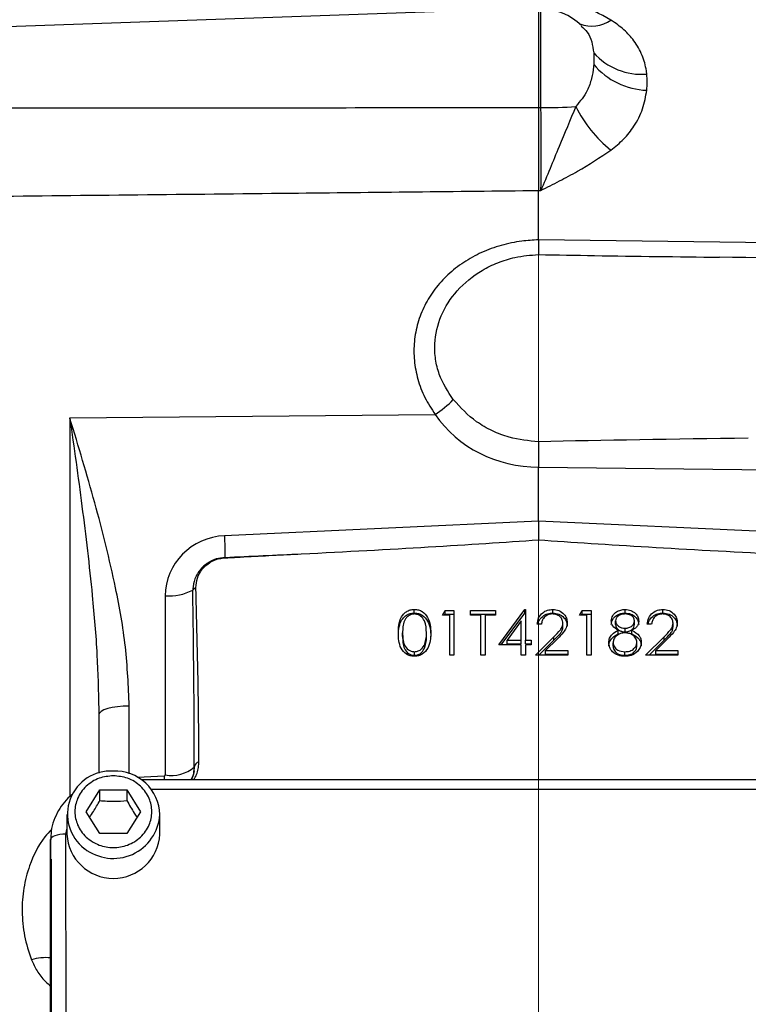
# Model space of a CAD drawing. Header units: inches. Extents: x 0.6 to 16.3, y 0.2 to 11.5.
# Tile 4 of 13: x 2.4 to 4.4, y 6.5 to 9.1. Entities that reach past the tile are written whole.
import ezdxf

# ---------------------------------------------------------------- set-up
doc = ezdxf.new("R2010")
doc.units = ezdxf.units.IN
doc.header["$MEASUREMENT"] = 0
doc.linetypes.add('CENTERX2', pattern=[0.8, 0.5, -0.1, 0.1, -0.1])
doc.styles.add('SLDTEXTSTYLE0', font='TXT', dxfattribs={"width": 0.75})
doc.dimstyles.new('SLDDIMSTYLE1', dxfattribs={"dimtxt": 0.137795, "dimasz": 0.14, "dimexe": 0, "dimexo": 0.0625, "dimgap": 0.034449, "dimtad": 0, "dimdec": 1, "dimlfac": 1.5, "dimrnd": 1e-09, "dimzin": 12, "dimdsep": 46, "dimtxsty": 'SLDTEXTSTYLE0', "dimblk1": 'CLOSED', "dimblk2": 'CLOSED', "dimsah": 1, "dimcen": 0.09, "dimadec": 0, "dimazin": 3, "dimtfac": 1, "dimtdec": 1, "dimtofl": 0, "dimtmove": 0, "dimatfit": 3, "dimldrblk": 'CLOSED', "dimfxl": 0, "dimfrac": 2, "dimtolj": 1, "dimtzin": 12, "dimarcsym": 0})
doc.dimstyles.new('SLDDIMSTYLE5', dxfattribs={"dimtxt": 0.137795, "dimasz": 0.14, "dimexe": 0, "dimexo": 0.0625, "dimgap": 0.034449, "dimtad": 0, "dimdec": 1, "dimlfac": 1.5, "dimrnd": 1e-09, "dimzin": 4, "dimdsep": 46, "dimtxsty": 'SLDTEXTSTYLE0', "dimblk1": 'CLOSED', "dimblk2": 'CLOSED', "dimsah": 1, "dimcen": 0.09, "dimadec": 0, "dimazin": 1, "dimtfac": 1, "dimtdec": 1, "dimtofl": 0, "dimtmove": 0, "dimatfit": 3, "dimldrblk": 'CLOSED', "dimfxl": 0, "dimfrac": 2, "dimtolj": 1, "dimtzin": 12, "dimarcsym": 0})

# ---------------------------------------------------------------- blocks, each defined once
blk = doc.blocks.new('_Closed')
at = {"color": 0, "linetype": 'ByBlock', "lineweight": -2}
for p, q in [((-1, 0.166667), (0, 0)), ((-1, 0.166667), (-1, -0.166667)), ((0, 0), (-1, -0.166667)), ((0, 0), (-1, 0))]:
    blk.add_line(p, q, dxfattribs=at)
blk = doc.blocks.new('_D_8')
at = {"color": 7, "linetype": 'Continuous', "lineweight": 0}
for p, q in [((2.0195, 10.6245), (1.9775, 10.6245)), ((1.9775, 10.6245), (1.9775, 10.4057)), ((2.3249, 10.6245), (2.3669, 10.6245)), ((2.3669, 10.6245), (2.3669, 10.4057)), ((1.1158, 7.9395), (1.1158, 10.4654)), ((3.8109, 8.5333), (3.8109, 10.4654)), ((1.1158, 10.426), (1.8567, 10.426)), ((3.8109, 10.426), (2.4877, 10.426)), ((1.9775, 10.4057), (2.0195, 10.4057)), ((2.3669, 10.4057), (2.3249, 10.4057))]:
    blk.add_line(p, q, dxfattribs=at)
at = {"color": 7, "linetype": 'Continuous', "lineweight": 18, "xscale": 0.14, "yscale": 0.14}
for p, rotation in [((1.1158, 10.426, 0.0889), 180.0000000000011), ((3.8109, 10.426, 0.0889), 1.043221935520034e-12)]:
    blk.add_blockref('_Closed', p, dxfattribs=dict(at, rotation=rotation))
at = {"color": 7, "linetype": 'Continuous', "lineweight": 18, "char_height": 0.1378, "attachment_point": 1, "style": 'SLDTEXTSTYLE0'}
for s, insert in [('103', (2.0195, 10.5833)), ('4.0', (2.045, 10.3772))]:
    blk.add_mtext(s, dxfattribs=dict(at, insert=insert))
blk = doc.blocks.new('_D_9')
at = {"color": 7, "linetype": 'Continuous', "lineweight": 0}
for p, q in [((5.1982, 10.152), (5.1563, 10.152)), ((5.1563, 10.152), (5.1563, 9.9333)), ((5.5037, 10.152), (5.5457, 10.152)), ((5.5457, 10.152), (5.5457, 9.9333)), ((3.8108, 5.1136), (3.8108, 9.9929)), ((6.8562, 8.9825), (6.8562, 9.9929)), ((3.8108, 9.9536), (5.0354, 9.9536)), ((6.8562, 9.9536), (5.6665, 9.9536)), ((5.1563, 9.9333), (5.1982, 9.9333)), ((5.5457, 9.9333), (5.5037, 9.9333))]:
    blk.add_line(p, q, dxfattribs=at)
at = {"color": 7, "linetype": 'Continuous', "lineweight": 18, "xscale": 0.14, "yscale": 0.14, "rotation": 180.0000000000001}
blk.add_blockref('_Closed', (3.8108, 9.9536, 0.0889), dxfattribs=at)
at = {"color": 7, "linetype": 'Continuous', "lineweight": 18, "xscale": 0.14, "yscale": 0.14}
blk.add_blockref('_Closed', (6.8562, 9.9536, 0.0889), dxfattribs=at)
at = {"color": 7, "linetype": 'Continuous', "lineweight": 18, "char_height": 0.1378, "attachment_point": 1, "style": 'SLDTEXTSTYLE0'}
for s, insert in [('116', (5.1982, 10.1109)), ('4.6', (5.2237, 9.9047))]:
    blk.add_mtext(s, dxfattribs=dict(at, insert=insert))
blk = doc.blocks.new('_D_10')
at = {"color": 7, "linetype": 'Continuous', "lineweight": 0}
for p, q in [((5.1982, 10.6245), (5.1563, 10.6245)), ((5.1563, 10.6245), (5.1563, 10.4057)), ((5.5037, 10.6245), (5.5457, 10.6245)), ((5.5457, 10.6245), (5.5457, 10.4057)), ((3.8108, 9.2419), (3.8108, 10.4654)), ((8.1728, 9.0802), (8.1728, 10.4654)), ((3.8108, 10.426), (5.0354, 10.426)), ((8.1728, 10.426), (5.6665, 10.426)), ((5.1563, 10.4057), (5.1982, 10.4057)), ((5.5457, 10.4057), (5.5037, 10.4057))]:
    blk.add_line(p, q, dxfattribs=at)
at = {"color": 7, "linetype": 'Continuous', "lineweight": 18, "xscale": 0.14, "yscale": 0.14, "rotation": 180.0000000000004}
blk.add_blockref('_Closed', (3.8108, 10.426, 0.0889), dxfattribs=at)
at = {"color": 7, "linetype": 'Continuous', "lineweight": 18, "xscale": 0.14, "yscale": 0.14}
blk.add_blockref('_Closed', (8.1728, 10.426, 0.0889), dxfattribs=at)
at = {"color": 7, "linetype": 'Continuous', "lineweight": 18, "char_height": 0.1378, "attachment_point": 1, "style": 'SLDTEXTSTYLE0'}
for s, insert in [('166', (5.1982, 10.5833)), ('6.5', (5.2237, 10.3772))]:
    blk.add_mtext(s, dxfattribs=dict(at, insert=insert))

msp = doc.modelspace()

# ---------------------------------------------------------------- linework, layer by layer
at = {"color": 7, "linetype": 'CENTERX2', "lineweight": 18}
msp.add_line((3.8108, 3.7494), (3.8108, 10.7505), dxfattribs=at)
at = {"color": 7, "linetype": 'Continuous', "lineweight": 25}
for p, q in [((3.8108, 9.1472), (2.3414, 9.0959)), ((3.8108, 9.1472), (3.8108, 8.8835)), ((3.8167, 8.8835), (3.8108, 8.8835)), ((3.8108, 8.5329), (3.8108, 8.664)), ((3.8108, 8.664), (3.8167, 8.6639)), ((3.8108, 8.5329), (3.8108, 8.5329)), ((2.567, 8.0605), (3.5364, 8.0699)), ((3.8108, 7.9303), (3.8108, 7.9303)), ((3.8108, 7.7867), (3.8108, 7.9303)), ((3.8108, 7.9303), (5.014, 7.9151)), ((3.8108, 7.7867), (2.9779, 7.7482)), ((4.6438, 7.7482), (3.8108, 7.7867)), ((3.8108, 7.7867), (3.8108, 7.7374)), ((2.8203, 7.5887), (2.8203, 7.1135)), ((3.4813, 7.543), (3.4813, 7.5526)), ((3.5559, 7.5374), (3.5633, 7.5496)), ((3.5633, 7.5496), (3.5867, 7.5496)), ((3.5633, 7.54), (3.5633, 7.5496)), ((3.5867, 7.5496), (3.5867, 7.4313)), ((3.6306, 7.5496), (3.6972, 7.5496)), ((3.6306, 7.5374), (3.6306, 7.5496)), ((3.6972, 7.5496), (3.6972, 7.5374)), ((3.7053, 7.4586), (3.7744, 7.5526)), ((3.7744, 7.5526), (3.7767, 7.5526)), ((3.7744, 7.543), (3.7744, 7.5526)), ((3.7767, 7.5526), (3.7767, 7.4707)), ((3.8489, 7.543), (3.8489, 7.5526)), ((3.9196, 7.5374), (3.9271, 7.5496)), ((3.9271, 7.5496), (3.9505, 7.5496)), ((3.9271, 7.54), (3.9271, 7.5496)), ((3.9505, 7.5496), (3.9505, 7.4313)), ((4.0412, 7.543), (4.0412, 7.5526)), ((4.1412, 7.543), (4.1412, 7.5526)), ((3.5754, 7.5374), (3.5559, 7.5374)), ((3.5617, 7.5374), (3.5633, 7.54)), ((3.5633, 7.54), (3.5867, 7.54)), ((3.5754, 7.4313), (3.5754, 7.5374)), ((3.6306, 7.54), (3.6972, 7.54)), ((3.6582, 7.5374), (3.6306, 7.5374)), ((3.6582, 7.4313), (3.6582, 7.5374)), ((3.6696, 7.5374), (3.6696, 7.4313)), ((3.6972, 7.5374), (3.6696, 7.5374)), ((3.7123, 7.4586), (3.7744, 7.543)), ((3.7654, 7.5221), (3.7276, 7.4707)), ((3.7654, 7.4707), (3.7654, 7.5221)), ((3.7744, 7.543), (3.7767, 7.543)), ((3.9391, 7.5374), (3.9196, 7.5374)), ((3.9255, 7.5374), (3.9271, 7.54)), ((3.9271, 7.54), (3.9505, 7.54)), ((3.9391, 7.4313), (3.9391, 7.5374)), ((4.0155, 7.5125), (4.0155, 7.5221)), ((4.0658, 7.5128), (4.0658, 7.5223)), ((3.819, 7.5132), (3.8076, 7.5132)), ((3.8758, 7.5069), (3.8758, 7.5165)), ((4.0226, 7.4876), (4.0226, 7.4972)), ((4.041, 7.493), (4.041, 7.5026)), ((4.0592, 7.4876), (4.0592, 7.4972)), ((4.1113, 7.5132), (4.0999, 7.5132)), ((4.1681, 7.5069), (4.1681, 7.5165)), ((3.4503, 7.4809), (3.4503, 7.4904)), ((3.5137, 7.4809), (3.5137, 7.4904)), ((3.7276, 7.4707), (3.7654, 7.4707)), ((3.7276, 7.4612), (3.7276, 7.4707)), ((3.7654, 7.4612), (3.7654, 7.4707)), ((3.7767, 7.4707), (3.7914, 7.4707)), ((3.7767, 7.4612), (3.7767, 7.4707)), ((3.7914, 7.4707), (3.7914, 7.4586)), ((3.8027, 7.4313), (3.8518, 7.4803)), ((3.8123, 7.4313), (3.8518, 7.4707)), ((3.8615, 7.475), (3.8299, 7.4434)), ((3.8518, 7.4707), (3.8518, 7.4803)), ((4.095, 7.4313), (4.1442, 7.4803)), ((4.1046, 7.4313), (4.1442, 7.4707)), ((4.1538, 7.475), (4.1222, 7.4434)), ((4.1442, 7.4707), (4.1442, 7.4803)), ((3.5089, 7.4512), (3.5089, 7.4607)), ((3.7654, 7.4586), (3.7053, 7.4586)), ((3.7276, 7.4612), (3.7654, 7.4612)), ((3.7654, 7.4313), (3.7654, 7.4586)), ((3.7767, 7.4612), (3.7914, 7.4612)), ((3.7767, 7.4586), (3.7767, 7.4313)), ((3.7914, 7.4586), (3.7767, 7.4586)), ((4.009, 7.4549), (4.009, 7.4644)), ((4.0723, 7.456), (4.0723, 7.4655)), ((3.4817, 7.4309), (3.4817, 7.4404)), ((3.5867, 7.4313), (3.5754, 7.4313)), ((3.6696, 7.4313), (3.6582, 7.4313)), ((3.7767, 7.4313), (3.7654, 7.4313)), ((3.8888, 7.4313), (3.8027, 7.4313)), ((3.8299, 7.4434), (3.8888, 7.4434)), ((3.8299, 7.4339), (3.8299, 7.4434)), ((3.8299, 7.4339), (3.8888, 7.4339)), ((3.8888, 7.4434), (3.8888, 7.4313)), ((3.9505, 7.4313), (3.9391, 7.4313)), ((4.0406, 7.4309), (4.0406, 7.4404)), ((4.1811, 7.4313), (4.095, 7.4313)), ((4.1222, 7.4434), (4.1811, 7.4434)), ((4.1222, 7.4339), (4.1222, 7.4434)), ((4.1222, 7.4339), (4.1811, 7.4339)), ((4.1811, 7.4434), (4.1811, 7.4313)), ((2.6437, 7.2883), (2.6442, 7.2735)), ((2.6442, 7.2735), (2.6442, 7.118)), ((2.8974, 7.1346), (2.8963, 7.1249)), ((2.8203, 7.1135), (2.8171, 7.1103)), ((4.8614, 7.1011), (2.7568, 7.1004)), ((2.6105, 7.0161), (2.6465, 7.0744)), ((2.6465, 7.0744), (2.7185, 7.0744)), ((2.6465, 7.0457), (2.6465, 7.0744)), ((2.7185, 7.0744), (2.7545, 7.0161)), ((2.7185, 7.0744), (2.7185, 7.0457)), ((2.5591, 7.0085), (2.5591, 6.9564)), ((2.6465, 6.9579), (2.6105, 7.0161)), ((2.7545, 7.0161), (2.7185, 6.9579)), ((2.8058, 6.9564), (2.8058, 7.0085)), ((2.5558, 6.9564), (2.5562, 6.0228)), ((2.7185, 6.9579), (2.6465, 6.9579)), ((2.5162, 6.0085), (2.5158, 6.942)), ((2.5158, 6.942), (2.5158, 6.8966)), ((2.5158, 6.8966), (2.5162, 5.9631)), ((2.5175, 6.8905), (2.5175, 5.9462))]:
    msp.add_line(p, q, dxfattribs=at)
at = {"color": 8, "linetype": 'Continuous', "lineweight": 25}
for p, q in [((3.8167, 9.147), (3.8167, 8.8835)), ((2.567, 8.0605), (2.567, 7.0555)), ((2.7246, 7.1167), (2.7246, 7.2964)), ((2.8171, 7.1103), (2.7463, 7.107)), ((2.8171, 7.1103), (2.8175, 7.1004)), ((4.8349, 7.0754), (2.7834, 7.0747)), ((2.5591, 6.9727), (2.5558, 6.9564))]:
    msp.add_line(p, q, dxfattribs=at)
at = {"color": 7, "linetype": 'Continuous', "lineweight": 25, "flags": 128}
for points in [[(5.6414, 8.5093), (5.4815, 8.5114), (4.8419, 8.5196), (3.8108, 8.5329)], [(2.7246, 7.2964), (2.7088, 7.2958), (2.6936, 7.2944), (2.6797, 7.2923), (2.6676, 7.2894), (2.6576, 7.286), (2.6502, 7.2821), (2.6457, 7.2778), (2.6442, 7.2735)], [(2.5558, 6.9564), (2.548, 6.9561), (2.5405, 6.9553), (2.5336, 6.954), (2.5275, 6.9522), (2.5226, 6.95), (2.5189, 6.9475), (2.5166, 6.9448), (2.5158, 6.942)]]:
    msp.add_lwpolyline(points, dxfattribs=at)
at = {"color": 7, "linetype": 'Continuous', "lineweight": 25}
for centre, radius, start, end in [((3.8108, 8.9804), 0.1667, 46.6903, 88), ((4.0854, 9.1445), 0.1724, 222.1195, 274.3396), ((4.1052, 9.1226), 0.193, 220.0986, 268.0042), ((3.8157, 10.3117), 1.4281, 270.0385, 273.7856), ((4.2167, 9.0385), 0.3423, 206.346, 231.4321), ((3.3897, 8.2998), 0.2728, 302.5508, 315.6642), ((2.2764, 7.7066), 0.7028, 358.6951, 3.3913), ((2.9896, 7.6891), 0.0107, 171.5511, 177.825), ((2.8296, 7.7285), 0.1401, 266.1927, 297.0836), ((2.9195, 7.5791), 0.0359, 119.7067, 136.6384), ((2.8364, 7.2065), 0.0943, 260.1862, 310.3495), ((2.918, 7.129), 0.0214, 113.3738, 164.7874), ((2.6751, 7.0094), 0.1145, 86.3226, 232.4852), ((2.6876, 7.0055), 0.1183, 1.4731, 92.4617), ((2.6825, 6.9628), 0.1235, 182.9753, 357.0247)]:
    msp.add_arc(centre, radius, start, end, dxfattribs=at)
at = {"color": 8, "linetype": 'Continuous', "lineweight": 25}
for centre, radius, start, end in [((3.9524, 9.1892), 0.0893, 249.3186, 304.7607), ((2.6821, 7.0161), 0.124, 231.8233, 356.5029), ((2.5031, 6.5017), 0.1273, 84.209, 107.4601)]:
    msp.add_arc(centre, radius, start, end, dxfattribs=at)
at = {"color": 7, "linetype": 'Continuous', "lineweight": 25}
for centre, major_axis, ratio, start_param, end_param in [((3.8136, 8.2519), (0.3286, 0.0582), 0.962793, 3.561487, 4.53521), ((5.1146, 7.936), (2.2836, 0), 0.032706, 1.903863, 2.17838), ((2.9836, 7.5908), (0.161, 0.0285), 0.962793, 1.4369, 2.97279), ((2.2531, 7.7368), (2.1007, 0.0685), 0.035536, 5.168919, 5.546555), ((5.3686, 7.7368), (2.1007, -0.0685), 0.035536, 3.878223, 4.255859), ((-19.0039, 6.7535), (50.2127, 2.294), 0.001485, 5.165466, 5.169954), ((2.8175, 6.9956), (0.0028, 1.737), 0.046027, 4.792596, 5.070201)]:
    msp.add_ellipse(centre, major_axis=major_axis, ratio=ratio, start_param=start_param, end_param=end_param, dxfattribs=at)
for points, knots in [([(4.0033, 9.1158), (3.9744, 9.1319), (3.9308, 9.1561), (3.8665, 9.1829), (3.8335, 9.1959), (3.8168, 9.2023), (3.8167, 9.2023)], [0, 0, 0, 0, 0.493398, 0.7450289, 0.9974526, 1, 1, 1, 1]), ([(4.0985, 8.9726), (4.0981, 8.9756), (4.096, 8.9926), (4.0876, 9.0232), (4.0671, 9.0596), (4.039, 9.0912), (4.0154, 9.1075), (4.0033, 9.1158)], [0, 0, 0, 0, 0.054789, 0.306864, 0.566571, 0.779999, 1, 1, 1, 1]), ([(3.9576, 8.9983), (3.9574, 8.9961), (3.9564, 8.9839), (3.9523, 8.9607), (3.9406, 8.9235), (3.9214, 8.9004), (3.91, 8.8867)], [0, 0, 0, 0, 0.061603, 0.328469, 0.601193, 1, 1, 1, 1]), ([(4.0033, 8.7709), (4.015, 8.7804), (4.0388, 8.7997), (4.0676, 8.8368), (4.09, 8.8808), (4.0956, 8.9132), (4.0985, 8.9298)], [0, 0, 0, 0, 0.21336, 0.43352, 0.711269, 1, 1, 1, 1]), ([(3.8108, 8.8835), (3.5514, 8.8831), (3.0616, 8.8822), (2.5718, 8.882), (2.3414, 8.8819)], [0, 0, 0, 0, 0.529676, 1, 1, 1, 1]), ([(3.8108, 8.8835), (3.8108, 8.8646), (3.8108, 8.826), (3.8108, 8.769), (3.8108, 8.7137), (3.8108, 8.6807), (3.8108, 8.664)], [0, 0, 0, 0, 0.246215, 0.500001, 0.746214, 1, 1, 1, 1]), ([(3.91, 8.8867), (3.895, 8.8509), (3.8714, 8.7947), (3.8411, 8.7203), (3.825, 8.6825), (3.8167, 8.6641), (3.8167, 8.6639)], [0, 0, 0, 0, 0.4589434, 0.7218646, 0.9976696, 1, 1, 1, 1]), ([(3.8167, 8.8835), (3.8168, 8.8651), (3.817, 8.8276), (3.8171, 8.7711), (3.817, 8.7151), (3.8168, 8.6811), (3.8167, 8.6639)], [0, 0, 0, 0, 0.239385, 0.485722, 0.738731, 1, 1, 1, 1]), ([(3.8167, 8.6639), (3.8168, 8.664), (3.8335, 8.6724), (3.8665, 8.689), (3.9308, 8.7227), (3.9744, 8.7517), (4.0033, 8.7709)], [0, 0, 0, 0, 0.002547, 0.254971, 0.506602, 1, 1, 1, 1]), ([(2.3414, 8.6484), (2.612, 8.6513), (3.1019, 8.6564), (3.5917, 8.6616), (3.8108, 8.664)], [0, 0, 0, 0, 0.55255, 1, 1, 1, 1]), ([(3.8108, 8.5329), (3.7961, 8.5321), (3.7627, 8.5303), (3.7116, 8.5194), (3.6595, 8.5005), (3.6118, 8.4742), (3.5699, 8.4415), (3.5349, 8.4029), (3.5078, 8.3598), (3.4894, 8.3128), (3.4799, 8.2635), (3.48, 8.2129), (3.4894, 8.1626), (3.5077, 8.1139), (3.5269, 8.0845), (3.5364, 8.0699)], [0, 0, 0, 0, 0.0632031, 0.1431444, 0.2230807, 0.302355, 0.3816187, 0.4593966, 0.53716, 0.6140366, 0.6909035, 0.7679438, 0.8449877, 0.922487, 1, 1, 1, 1]), ([(3.8108, 8.5329), (3.8109, 8.5255), (3.8109, 8.5109), (3.8109, 8.4985), (3.8109, 8.4952), (3.8109, 8.4939)], [0, 0, 0, 0, 0.381475, 0.762946, 1, 1, 1, 1]), ([(3.5848, 8.1091), (3.5706, 8.1309), (3.5488, 8.1644), (3.5367, 8.2161), (3.5337, 8.2689), (3.5489, 8.3334), (3.593, 8.4017), (3.6487, 8.4471), (3.703, 8.4734), (3.7531, 8.4894), (3.7899, 8.4923), (3.8109, 8.4939)], [0, 0, 0, 0, 0.139951, 0.215666, 0.291366, 0.432633, 0.574875, 0.72739, 0.809219, 0.891056, 1, 1, 1, 1]), ([(3.8109, 8.4939), (3.8604, 8.493), (4.0206, 8.4901), (4.1809, 8.4882), (4.2918, 8.487)], [0, 0, 0, 0, 0.30853, 1, 1, 1, 1]), ([(5.645, 8.4503), (5.5918, 8.4532), (5.3255, 8.4678), (4.8743, 8.4792), (4.4763, 8.4845), (4.2918, 8.487)], [0, 0, 0, 0, 0.118179, 0.590932, 1, 1, 1, 1]), ([(3.8109, 7.9973), (3.7847, 7.9999), (3.7424, 8.004), (3.6878, 8.0255), (3.6344, 8.0555), (3.6041, 8.0882), (3.5848, 8.1091)], [0, 0, 0, 0, 0.297211, 0.479312, 0.666762, 1, 1, 1, 1]), ([(2.7246, 7.2964), (2.7224, 7.3488), (2.7178, 7.4542), (2.6854, 7.6345), (2.6348, 7.8363), (2.5898, 7.9853), (2.5671, 8.0601), (2.567, 8.0605)], [0, 0, 0, 0, 0.200948, 0.404035, 0.700761, 0.998253, 1, 1, 1, 1]), ([(3.8109, 7.9973), (3.8109, 7.9927), (3.8109, 7.9803), (3.8109, 7.9569), (3.8109, 7.9391), (3.8108, 7.9303)], [0, 0, 0, 0, 0.230653, 0.615325, 1, 1, 1, 1]), ([(2.979, 7.6906), (2.971, 7.6897), (2.9539, 7.6875), (2.9335, 7.6771), (2.915, 7.6617), (2.9004, 7.6413), (2.8939, 7.6195), (2.8935, 7.6068), (2.8934, 7.6038)], [0, 0, 0, 0, 0.175563, 0.377503, 0.492691, 0.711013, 0.929957, 1, 1, 1, 1]), ([(2.9017, 7.6103), (2.9023, 7.619), (2.9036, 7.6364), (2.9172, 7.66), (2.9376, 7.678), (2.9596, 7.6874), (2.9739, 7.6889), (2.9789, 7.6895)], [0, 0, 0, 0, 0.220197, 0.440552, 0.660955, 0.880079, 1, 1, 1, 1]), ([(2.9789, 7.6895), (2.9822, 7.6896), (2.9988, 7.6905), (3.0663, 7.6942), (3.1305, 7.6974), (3.1814, 7.7)], [0, 0, 0, 0, 0.048999, 0.246776, 1, 1, 1, 1]), ([(2.9096, 7.1486), (2.9095, 7.1558), (2.9093, 7.2106), (2.908, 7.3645), (2.9042, 7.5112), (2.9017, 7.6103)], [0, 0, 0, 0, 0.046876, 0.355706, 1, 1, 1, 1]), ([(3.439, 7.4904), (3.4391, 7.4973), (3.4395, 7.5111), (3.444, 7.5281), (3.4519, 7.5399), (3.4601, 7.547), (3.4702, 7.5518), (3.4776, 7.5523), (3.4813, 7.5526)], [0, 0, 0, 0, 0.250526, 0.500164, 0.625273, 0.750198, 0.875111, 1, 1, 1, 1]), ([(3.4813, 7.5526), (3.485, 7.5523), (3.4925, 7.5518), (3.5061, 7.5456), (3.5182, 7.5315), (3.5244, 7.5112), (3.5248, 7.4974), (3.525, 7.4904)], [0, 0, 0, 0, 0.1251695, 0.2503357, 0.4988652, 0.7490161, 1, 1, 1, 1]), ([(3.8076, 7.5132), (3.8083, 7.5189), (3.8098, 7.5304), (3.8206, 7.5435), (3.8344, 7.5514), (3.8441, 7.5522), (3.8489, 7.5526)], [0, 0, 0, 0, 0.280029, 0.559515, 0.779668, 1, 1, 1, 1]), ([(3.8489, 7.5526), (3.8546, 7.5521), (3.8658, 7.5511), (3.8784, 7.5415), (3.886, 7.5298), (3.8868, 7.5216), (3.8872, 7.5174)], [0, 0, 0, 0, 0.2798903, 0.5592237, 0.7795824, 1, 1, 1, 1]), ([(4.0041, 7.5223), (4.005, 7.527), (4.0068, 7.5365), (4.0172, 7.5463), (4.0292, 7.5517), (4.0372, 7.5523), (4.0412, 7.5526)], [0, 0, 0, 0, 0.2788058, 0.5584573, 0.7791595, 1, 1, 1, 1]), ([(4.0412, 7.5526), (4.0463, 7.5521), (4.0564, 7.551), (4.0682, 7.5432), (4.0757, 7.533), (4.0767, 7.5256), (4.0772, 7.5219)], [0, 0, 0, 0, 0.279929, 0.559623, 0.779946, 1, 1, 1, 1]), ([(4.0999, 7.5132), (4.1006, 7.5189), (4.1021, 7.5304), (4.1129, 7.5435), (4.1267, 7.5514), (4.1364, 7.5522), (4.1412, 7.5526)], [0, 0, 0, 0, 0.280029, 0.559515, 0.779668, 1, 1, 1, 1]), ([(4.1412, 7.5526), (4.1469, 7.5521), (4.1581, 7.5511), (4.1707, 7.5415), (4.1783, 7.5298), (4.1791, 7.5216), (4.1795, 7.5174)], [0, 0, 0, 0, 0.27989, 0.559224, 0.779582, 1, 1, 1, 1]), ([(3.439, 7.4808), (3.4391, 7.4877), (3.4395, 7.5015), (3.444, 7.5186), (3.4519, 7.5304), (3.4601, 7.5374), (3.4702, 7.5422), (3.4776, 7.5428), (3.4813, 7.543)], [0, 0, 0, 0, 0.250526, 0.500164, 0.625273, 0.750198, 0.875111, 1, 1, 1, 1]), ([(3.4817, 7.5405), (3.4788, 7.5402), (3.473, 7.5397), (3.4653, 7.5355), (3.4591, 7.5297), (3.4535, 7.5201), (3.4507, 7.5066), (3.4504, 7.4958), (3.4503, 7.4904)], [0, 0, 0, 0, 0.124874, 0.249889, 0.374726, 0.499789, 0.7495, 1, 1, 1, 1]), ([(3.4813, 7.543), (3.485, 7.5428), (3.4925, 7.5422), (3.5061, 7.536), (3.5182, 7.522), (3.5244, 7.5017), (3.5248, 7.4878), (3.525, 7.4808)], [0, 0, 0, 0, 0.125169, 0.250336, 0.498865, 0.749016, 1, 1, 1, 1]), ([(3.5137, 7.4904), (3.5132, 7.5014), (3.5125, 7.5179), (3.5006, 7.5341), (3.4904, 7.5396), (3.4846, 7.5402), (3.4817, 7.5405)], [0, 0, 0, 0, 0.500072, 0.749021, 0.874598, 1, 1, 1, 1]), ([(3.8098, 7.5132), (3.8102, 7.5156), (3.8115, 7.5237), (3.8208, 7.5339), (3.8343, 7.5419), (3.844, 7.5427), (3.8489, 7.543)], [0, 0, 0, 0, 0.142936, 0.475639, 0.737713, 1, 1, 1, 1]), ([(3.8483, 7.5405), (3.844, 7.5401), (3.8354, 7.5392), (3.8256, 7.5319), (3.8203, 7.5226), (3.8194, 7.5163), (3.819, 7.5132)], [0, 0, 0, 0, 0.279699, 0.558847, 0.779176, 1, 1, 1, 1]), ([(3.8758, 7.5165), (3.8753, 7.5202), (3.8742, 7.5275), (3.8665, 7.5352), (3.8576, 7.5398), (3.8514, 7.5402), (3.8483, 7.5405)], [0, 0, 0, 0, 0.279126, 0.558978, 0.77935, 1, 1, 1, 1]), ([(3.8489, 7.543), (3.8546, 7.5425), (3.8658, 7.5416), (3.8784, 7.5319), (3.886, 7.5203), (3.8868, 7.512), (3.8872, 7.5079)], [0, 0, 0, 0, 0.27989, 0.559224, 0.779582, 1, 1, 1, 1]), ([(4.0041, 7.5127), (4.005, 7.5174), (4.0068, 7.5269), (4.0172, 7.5367), (4.0292, 7.5421), (4.0372, 7.5427), (4.0412, 7.543)], [0, 0, 0, 0, 0.278806, 0.558457, 0.77916, 1, 1, 1, 1]), ([(4.0226, 7.4972), (4.0172, 7.5006), (4.0096, 7.5053), (4.0047, 7.5152), (4.0043, 7.5199), (4.0041, 7.5223)], [0, 0, 0, 0, 0.557752, 0.778932, 1, 1, 1, 1]), ([(4.0406, 7.5405), (4.0373, 7.5403), (4.0306, 7.5398), (4.0225, 7.5355), (4.0165, 7.5294), (4.0158, 7.5245), (4.0155, 7.5221)], [0, 0, 0, 0, 0.280651, 0.560566, 0.78062, 1, 1, 1, 1]), ([(4.0155, 7.5221), (4.0162, 7.519), (4.0176, 7.5127), (4.0251, 7.5067), (4.033, 7.5031), (4.0384, 7.5027), (4.041, 7.5026)], [0, 0, 0, 0, 0.277721, 0.558224, 0.779072, 1, 1, 1, 1]), ([(4.0658, 7.5223), (4.0651, 7.5254), (4.0638, 7.5315), (4.0544, 7.5393), (4.0458, 7.54), (4.0406, 7.5405)], [0, 0, 0, 0, 0.278971, 0.559919, 1, 1, 1, 1]), ([(4.041, 7.5026), (4.0444, 7.5029), (4.0511, 7.5036), (4.0592, 7.5084), (4.0646, 7.515), (4.0654, 7.5199), (4.0658, 7.5223)], [0, 0, 0, 0, 0.280237, 0.5601454, 0.7804348, 1, 1, 1, 1]), ([(4.0412, 7.543), (4.0463, 7.5425), (4.0564, 7.5415), (4.0682, 7.5337), (4.0757, 7.5235), (4.0767, 7.5161), (4.0772, 7.5124)], [0, 0, 0, 0, 0.279929, 0.559623, 0.779946, 1, 1, 1, 1]), ([(4.1021, 7.5132), (4.1025, 7.5156), (4.1038, 7.5237), (4.1131, 7.5339), (4.1266, 7.5419), (4.1364, 7.5427), (4.1412, 7.543)], [0, 0, 0, 0, 0.142936, 0.475639, 0.737713, 1, 1, 1, 1]), ([(4.1406, 7.5405), (4.1363, 7.5401), (4.1277, 7.5392), (4.1179, 7.5319), (4.1126, 7.5226), (4.1117, 7.5163), (4.1113, 7.5132)], [0, 0, 0, 0, 0.2796987, 0.5588466, 0.7791762, 1, 1, 1, 1]), ([(4.1681, 7.5165), (4.1676, 7.5202), (4.1665, 7.5275), (4.1588, 7.5352), (4.1499, 7.5398), (4.1437, 7.5402), (4.1406, 7.5405)], [0, 0, 0, 0, 0.279126, 0.558978, 0.77935, 1, 1, 1, 1]), ([(4.1412, 7.543), (4.1469, 7.5425), (4.1581, 7.5416), (4.1707, 7.5319), (4.1783, 7.5203), (4.1791, 7.512), (4.1795, 7.5079)], [0, 0, 0, 0, 0.27989, 0.559224, 0.779582, 1, 1, 1, 1]), ([(3.8518, 7.4803), (3.8579, 7.4861), (3.8664, 7.4942), (3.8748, 7.5068), (3.8755, 7.5133), (3.8758, 7.5165)], [0, 0, 0, 0, 0.560717, 0.780532, 1, 1, 1, 1]), ([(3.8518, 7.4707), (3.8579, 7.4765), (3.8664, 7.4847), (3.8748, 7.4973), (3.8755, 7.5037), (3.8758, 7.5069)], [0, 0, 0, 0, 0.560717, 0.780532, 1, 1, 1, 1]), ([(3.8872, 7.5174), (3.8867, 7.5128), (3.8856, 7.5034), (3.8755, 7.4892), (3.8668, 7.4804), (3.8615, 7.475)], [0, 0, 0, 0, 0.279288, 0.559154, 1, 1, 1, 1]), ([(3.9976, 7.4648), (3.998, 7.4687), (3.9988, 7.4766), (4.0074, 7.4889), (4.0168, 7.494), (4.0226, 7.4972)], [0, 0, 0, 0, 0.279987, 0.559901, 1, 1, 1, 1]), ([(4.0155, 7.5125), (4.0162, 7.5094), (4.0176, 7.5031), (4.0251, 7.4971), (4.033, 7.4936), (4.0384, 7.4932), (4.041, 7.493)], [0, 0, 0, 0, 0.277721, 0.558224, 0.779072, 1, 1, 1, 1]), ([(4.041, 7.493), (4.0444, 7.4933), (4.0511, 7.494), (4.0592, 7.4988), (4.0646, 7.5054), (4.0654, 7.5103), (4.0658, 7.5128)], [0, 0, 0, 0, 0.280237, 0.560145, 0.780435, 1, 1, 1, 1]), ([(4.0772, 7.5219), (4.0769, 7.519), (4.0763, 7.5131), (4.0703, 7.5038), (4.0634, 7.4997), (4.0592, 7.4972)], [0, 0, 0, 0, 0.280159, 0.560243, 1, 1, 1, 1]), ([(4.0592, 7.4972), (4.0664, 7.4931), (4.0764, 7.4875), (4.0829, 7.4748), (4.0834, 7.4688), (4.0837, 7.4658)], [0, 0, 0, 0, 0.5582714, 0.7790888, 1, 1, 1, 1]), ([(4.1442, 7.4803), (4.1502, 7.4861), (4.1587, 7.4942), (4.1671, 7.5068), (4.1678, 7.5133), (4.1681, 7.5165)], [0, 0, 0, 0, 0.560717, 0.780532, 1, 1, 1, 1]), ([(4.1442, 7.4707), (4.1502, 7.4765), (4.1587, 7.4847), (4.1671, 7.4973), (4.1678, 7.5037), (4.1681, 7.5069)], [0, 0, 0, 0, 0.560717, 0.780532, 1, 1, 1, 1]), ([(4.1795, 7.5174), (4.179, 7.5128), (4.1779, 7.5034), (4.1678, 7.4892), (4.1591, 7.4804), (4.1538, 7.475)], [0, 0, 0, 0, 0.279288, 0.559154, 1, 1, 1, 1]), ([(3.4813, 7.4283), (3.4776, 7.4286), (3.4702, 7.4291), (3.4568, 7.4353), (3.4449, 7.4494), (3.4395, 7.4697), (3.4392, 7.4835), (3.439, 7.4904)], [0, 0, 0, 0, 0.125181, 0.250351, 0.498778, 0.748946, 1, 1, 1, 1]), ([(3.4503, 7.4904), (3.4504, 7.485), (3.4507, 7.4742), (3.454, 7.4581), (3.4627, 7.4467), (3.473, 7.4413), (3.4788, 7.4407), (3.4817, 7.4404)], [0, 0, 0, 0, 0.2510852, 0.5013708, 0.7496281, 0.8748771, 1, 1, 1, 1]), ([(3.4503, 7.4809), (3.4504, 7.4755), (3.4507, 7.4647), (3.454, 7.4486), (3.4627, 7.4371), (3.473, 7.4317), (3.4788, 7.4311), (3.4817, 7.4309)], [0, 0, 0, 0, 0.251085, 0.501371, 0.749628, 0.874877, 1, 1, 1, 1]), ([(3.525, 7.4904), (3.5248, 7.4834), (3.5244, 7.4696), (3.5183, 7.4493), (3.5061, 7.4353), (3.4925, 7.4291), (3.485, 7.4286), (3.4813, 7.4283)], [0, 0, 0, 0, 0.2510019, 0.5011378, 0.7496117, 0.8748068, 1, 1, 1, 1]), ([(3.5089, 7.4607), (3.5105, 7.4662), (3.5134, 7.4759), (3.5136, 7.486), (3.5137, 7.4904)], [0, 0, 0, 0, 0.559599, 1, 1, 1, 1]), ([(3.5089, 7.4512), (3.5105, 7.4566), (3.5134, 7.4663), (3.5136, 7.4764), (3.5137, 7.4809)], [0, 0, 0, 0, 0.559599, 1, 1, 1, 1]), ([(3.9976, 7.4552), (3.998, 7.4592), (3.9988, 7.4671), (4.0074, 7.4793), (4.0168, 7.4845), (4.0226, 7.4876)], [0, 0, 0, 0, 0.279987, 0.559901, 1, 1, 1, 1]), ([(4.0413, 7.4904), (4.0369, 7.4901), (4.028, 7.4894), (4.0175, 7.4828), (4.0103, 7.4742), (4.0094, 7.4677), (4.009, 7.4644)], [0, 0, 0, 0, 0.2802829, 0.5601377, 0.7802983, 1, 1, 1, 1]), ([(4.0723, 7.4655), (4.0716, 7.4695), (4.0701, 7.4773), (4.0611, 7.4851), (4.0513, 7.4898), (4.0446, 7.4902), (4.0413, 7.4904)], [0, 0, 0, 0, 0.278303, 0.558509, 0.779146, 1, 1, 1, 1]), ([(4.0592, 7.4876), (4.0664, 7.4836), (4.0764, 7.4779), (4.0829, 7.4653), (4.0834, 7.4592), (4.0837, 7.4562)], [0, 0, 0, 0, 0.558271, 0.779089, 1, 1, 1, 1]), ([(3.4817, 7.4404), (3.4852, 7.4408), (3.4921, 7.4416), (3.5028, 7.4484), (3.5066, 7.456), (3.5089, 7.4607)], [0, 0, 0, 0, 0.2802572, 0.5607811, 1, 1, 1, 1]), ([(3.4817, 7.4309), (3.4852, 7.4313), (3.4921, 7.4321), (3.5028, 7.4388), (3.5066, 7.4465), (3.5089, 7.4512)], [0, 0, 0, 0, 0.280257, 0.560781, 1, 1, 1, 1]), ([(4.0405, 7.4283), (4.0343, 7.4286), (4.0221, 7.4294), (4.0078, 7.4389), (3.9992, 7.4514), (3.9981, 7.4603), (3.9976, 7.4648)], [0, 0, 0, 0, 0.280545, 0.559269, 0.779816, 1, 1, 1, 1]), ([(4.009, 7.4644), (4.0097, 7.4605), (4.0111, 7.4526), (4.0228, 7.4422), (4.0338, 7.4411), (4.0406, 7.4404)], [0, 0, 0, 0, 0.279833, 0.560198, 1, 1, 1, 1]), ([(4.009, 7.4549), (4.0097, 7.4509), (4.0111, 7.443), (4.0228, 7.4326), (4.0338, 7.4315), (4.0406, 7.4309)], [0, 0, 0, 0, 0.279833, 0.560198, 1, 1, 1, 1]), ([(4.0406, 7.4404), (4.0449, 7.4407), (4.0537, 7.4412), (4.0642, 7.4475), (4.0711, 7.456), (4.0719, 7.4624), (4.0723, 7.4655)], [0, 0, 0, 0, 0.2806017, 0.5599618, 0.7801797, 1, 1, 1, 1]), ([(4.0406, 7.4309), (4.0449, 7.4311), (4.0537, 7.4317), (4.0642, 7.4379), (4.0711, 7.4464), (4.0719, 7.4528), (4.0723, 7.456)], [0, 0, 0, 0, 0.280602, 0.559962, 0.78018, 1, 1, 1, 1]), ([(4.0837, 7.4658), (4.0832, 7.4607), (4.0822, 7.4517), (4.0766, 7.4445), (4.0741, 7.4413)], [0, 0, 0, 0, 0.559346, 1, 1, 1, 1]), ([(4.0741, 7.4413), (4.0686, 7.4369), (4.0588, 7.4292), (4.0461, 7.4285), (4.0405, 7.4283)], [0, 0, 0, 0, 0.557758, 1, 1, 1, 1]), ([(2.8944, 7.1004), (2.8955, 7.1017), (2.9037, 7.111), (2.9084, 7.1284), (2.9093, 7.1437), (2.9096, 7.1486)], [0, 0, 0, 0, 0.097468, 0.707186, 1, 1, 1, 1]), ([(2.6825, 7.1114), (2.6953, 7.1101), (2.715, 7.1081), (2.7388, 7.0963), (2.7551, 7.084), (2.7684, 7.0687), (2.7807, 7.0466), (2.7869, 7.0161), (2.7807, 6.9857), (2.7684, 6.9636), (2.7551, 6.9483), (2.7388, 6.936), (2.715, 6.9245), (2.6825, 6.9186), (2.6499, 6.9245), (2.6262, 6.936), (2.6098, 6.9483), (2.5966, 6.9636), (2.5843, 6.9857), (2.578, 7.0161), (2.5843, 7.0466), (2.5966, 7.0687), (2.6098, 7.084), (2.6262, 7.0963), (2.6499, 7.1081), (2.6696, 7.1101), (2.6825, 7.1114)], [0, 0, 0, 0, 0.059864, 0.09209, 0.125, 0.15791, 0.190136, 0.25, 0.309864, 0.34209, 0.375, 0.40791, 0.440136, 0.5, 0.559864, 0.59209, 0.625, 0.65791, 0.690136, 0.75, 0.809864, 0.84209, 0.875, 0.90791, 0.940136, 1, 1, 1, 1]), ([(2.8966, 7.1249), (2.8956, 7.1186), (2.8943, 7.1101), (2.8891, 7.1024), (2.8878, 7.1004)], [0, 0, 0, 0, 0.750069, 1, 1, 1, 1]), ([(2.8892, 7.1004), (2.8899, 7.1015), (2.8944, 7.1088), (2.8956, 7.1176), (2.8965, 7.1249)], [0, 0, 0, 0, 0.154662, 1, 1, 1, 1]), ([(2.5735, 7.0616), (2.5729, 7.0612), (2.565, 7.0556), (2.5522, 7.0415), (2.5356, 7.0192), (2.5284, 7.0018), (2.5247, 6.993)], [0, 0, 0, 0, 0.023438, 0.336401, 0.662659, 1, 1, 1, 1]), ([(2.6196, 7.0013), (2.623, 7.0063), (2.632, 7.0195), (2.6409, 7.0356), (2.6465, 7.0457)], [0, 0, 0, 0, 0.376375, 1, 1, 1, 1]), ([(2.6465, 7.0457), (2.6593, 7.0447), (2.6834, 7.0427), (2.7073, 7.0447), (2.7185, 7.0457)], [0, 0, 0, 0, 0.534747, 1, 1, 1, 1]), ([(2.7185, 7.0457), (2.7249, 7.0341), (2.7339, 7.018), (2.7428, 7.0049), (2.7453, 7.0013)], [0, 0, 0, 0, 0.718831, 1, 1, 1, 1]), ([(2.5247, 6.993), (2.5247, 6.993), (2.5205, 6.984), (2.5169, 6.9666), (2.5166, 6.9494), (2.5164, 6.942)], [0, 0, 0, 0, 0.002021, 0.571522, 1, 1, 1, 1])]:
    msp.add_open_spline(points, degree=3, knots=knots, dxfattribs=at)
at = {"color": 8, "linetype": 'Continuous', "lineweight": 25}
for points, knots in [([(3.924, 9.0999), (3.9299, 9.0947), (3.9441, 9.0825), (3.9533, 9.0585), (3.9561, 9.0388), (3.9576, 9.0289)], [0, 0, 0, 0, 0.263904, 0.62641, 1, 1, 1, 1]), ([(2.567, 8.0605), (2.567, 8.0601), (2.578, 7.9828), (2.5999, 7.8269), (2.6246, 7.6171), (2.6403, 7.4371), (2.6426, 7.3363), (2.6437, 7.2883)], [0, 0, 0, 0, 0.0018409, 0.3081451, 0.6157133, 0.8169627, 1, 1, 1, 1]), ([(2.5188, 6.9697), (2.5126, 6.9629), (2.4865, 6.9346), (2.4605, 6.8807), (2.4429, 6.8132), (2.4387, 6.7504), (2.4446, 6.6858), (2.458, 6.6442), (2.4649, 6.6232)], [0, 0, 0, 0, 0.072051, 0.30115, 0.465826, 0.635605, 0.815359, 1, 1, 1, 1]), ([(2.4649, 6.6232), (2.4695, 6.6133), (2.4789, 6.5931), (2.4972, 6.5692), (2.5119, 6.557), (2.5175, 6.5524)], [0, 0, 0, 0, 0.373542, 0.760534, 1, 1, 1, 1])]:
    msp.add_open_spline(points, degree=3, knots=knots, dxfattribs=at)
at = {"color": 7, "linetype": 'Continuous', "lineweight": 25}
for points in [[(3.9576, 9.0289), (3.9578, 9.024), (3.9584, 9.0141), (3.9578, 9.0036), (3.9576, 8.9983)], [(4.0985, 8.9298), (4.099, 8.937), (4.1002, 8.9514), (4.099, 8.9655), (4.0985, 8.9726)]]:
    msp.add_open_spline(points, degree=3, dxfattribs=at)

# ---------------------------------------------------------------- dimensions: what is measured, and where the dimension line sits
at = {"color": 7, "linetype": 'Continuous', "lineweight": 18}
dim = msp.add_linear_dim(base=(3.8109, 10.426), p1=(1.1158, 7.9001), p2=(3.8109, 8.4939), angle=0, dimstyle='SLDDIMSTYLE5', dxfattribs=at)
dim.commit()
dim.dimension.update_dxf_attribs({"geometry": '_D_8', "text_midpoint": (2.1722, 10.426), "dimtype": 160})
for base, p1, p2, picture, middle in [((3.8108, 10.426), (8.1728, 9.0408), (3.8108, 9.2025), '_D_10', (5.351, 10.426)), ((3.8108, 9.9536), (6.8562, 8.9431), (3.8108, 5.0742), '_D_9', (5.351, 9.9536))]:
    dim = msp.add_linear_dim(base=base, p1=p1, p2=p2, dimstyle='SLDDIMSTYLE1', dxfattribs=at)
    dim.commit()
    dim.dimension.update_dxf_attribs({"geometry": picture, "text_midpoint": middle, "dimtype": 160})

doc.saveas('drawing.dxf')
